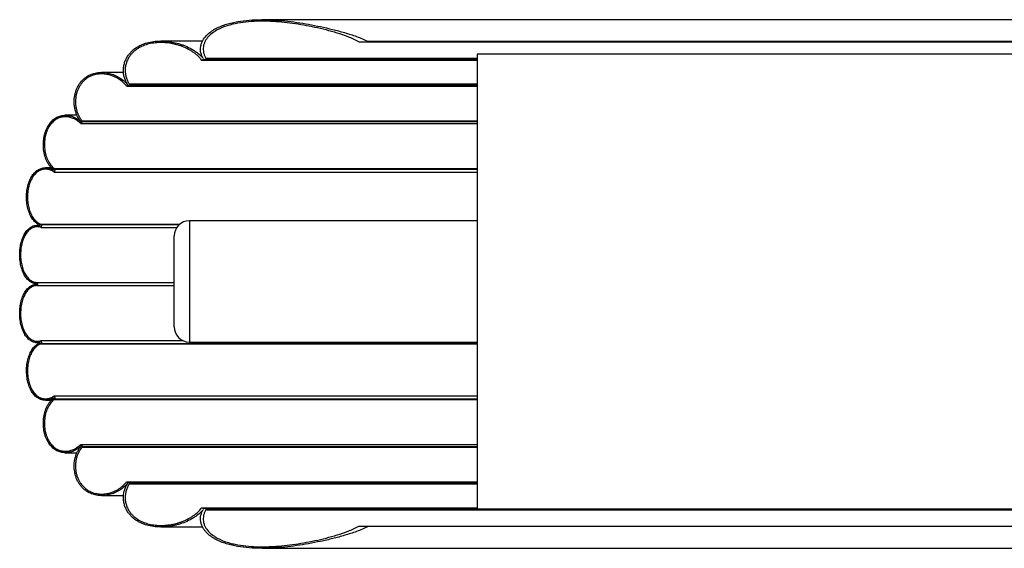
# Paper-space layout '_Inferior' of a CAD drawing. Header units: millimetres. Extents: x -380 to 270, y 462 to 636.
# Tile 1 of 2: x -380 to -55, y 462 to 636. Entities that reach past the tile are written whole.
import ezdxf

# ---------------------------------------------------------------- set-up
doc = ezdxf.new("R2010")
doc.units = ezdxf.units.MM

psp = doc.layouts.new('_Inferior')

# ---------------------------------------------------------------- linework, layer by layer
at = {"color": 7, "linetype": 'Continuous', "lineweight": 25}
for p, q in [((189.91, 636.33), (-300.15, 636.33)), ((-319.67, 629.3), (-333.54, 629.3)), ((-268.18, 629.01), (157.98, 629.01)), ((-265.1, 629.14), (-265.1, 629.01)), ((154.9, 629.14), (-265.1, 629.14)), ((-229.1, 625), (-229.1, 475)), ((120.9, 625), (-229.1, 625)), ((-320.19, 623), (-320.3, 623.28)), ((-318.46, 623.29), (-320.19, 623)), ((-320.19, 623), (-229.1, 623)), ((-318.64, 623.64), (-318.46, 623.29)), ((-318.64, 623.64), (-229.1, 623.64)), ((-318.46, 623.29), (-229.1, 623.29)), ((-345.8, 618.94), (-353.07, 618.94)), ((-344.83, 614.37), (-344.93, 614.59)), ((-343.77, 614.87), (-344.83, 614.37)), ((-344.83, 614.37), (-229.1, 614.37)), ((-343.94, 615.12), (-343.77, 614.87)), ((-343.77, 614.87), (-229.1, 614.87)), ((-361.18, 604.81), (-365.05, 604.81)), ((-360.01, 602.04), (-360.14, 602.26)), ((-359.31, 602.73), (-360.01, 602.04)), ((-360.01, 602.04), (-229.1, 602.04)), ((-359.53, 602.98), (-359.31, 602.73)), ((-359.31, 602.73), (-229.1, 602.73)), ((-369.53, 587.5), (-371.57, 587.5)), ((-368.78, 586.04), (-369.04, 586.3)), ((-368.43, 587.02), (-368.78, 586.04)), ((-368.78, 586.04), (-229.1, 586.04)), ((-368.7, 587.2), (-368.43, 587.02)), ((-368.7, 587.2), (-229.1, 587.2)), ((-368.43, 587.02), (-229.1, 587.02)), ((-373.2, 568.91), (-372.89, 568.79)), ((-372.89, 568.79), (-373.07, 567.77)), ((-372.89, 568.79), (-327.36, 568.79)), ((-229.1, 570), (-324.1, 570)), ((-373.47, 568.53), (-374.21, 568.53)), ((-373.07, 567.77), (-373.33, 567.94)), ((-373.07, 567.77), (-328.26, 567.77)), ((-329.1, 535), (-329.1, 565)), ((-374.48, 549.64), (-329.1, 549.64)), ((-374.21, 549.64), (-374.21, 548.64)), ((-374.48, 548.64), (-329.1, 548.64)), ((-373.33, 530.35), (-373.07, 530.51)), ((-373.07, 530.51), (-372.89, 529.49)), ((-373.07, 530.51), (-326.29, 530.51)), ((-324.1, 530), (-229.1, 530)), ((-374.21, 529.75), (-373.46, 529.75)), ((-372.89, 529.49), (-373.2, 529.37)), ((-372.89, 529.49), (-229.1, 529.49)), ((-371.57, 510.78), (-369.59, 510.78)), ((-369.04, 511.98), (-368.78, 512.24)), ((-368.78, 512.24), (-368.43, 511.26)), ((-368.78, 512.24), (-229.1, 512.24)), ((-368.43, 511.26), (-368.7, 511.08)), ((-368.7, 511.08), (-229.1, 511.08)), ((-368.43, 511.26), (-229.1, 511.26)), ((-360.14, 496.02), (-360.01, 496.24)), ((-360.01, 496.24), (-359.31, 495.55)), ((-360.01, 496.24), (-229.1, 496.24)), ((-359.31, 495.55), (-359.53, 495.3)), ((-359.31, 495.55), (-229.1, 495.55)), ((-365.05, 493.47), (-361.14, 493.47)), ((-344.93, 483.69), (-344.83, 483.91)), ((-344.83, 483.91), (-343.77, 483.41)), ((-344.83, 483.91), (-229.1, 483.91)), ((-343.77, 483.41), (-343.94, 483.16)), ((-343.77, 483.41), (-229.1, 483.41)), ((-353.07, 479.34), (-345.81, 479.34)), ((-320.3, 475), (-320.19, 475.28)), ((-320.19, 475.28), (-318.46, 474.99)), ((-320.19, 475.28), (-229.1, 475.28)), ((-318.46, 474.99), (-318.64, 474.64)), ((-318.64, 474.64), (208.45, 474.64)), ((-318.46, 474.99), (208.26, 474.99)), ((-229.1, 475), (120.9, 475)), ((-333.52, 468.98), (-319.7, 468.98)), ((-268.18, 469.27), (157.98, 469.27)), ((-265.1, 469.27), (-265.1, 469.14)), ((154.9, 469.14), (-265.1, 469.14)), ((-300.1, 461.95), (189.96, 461.95))]:
    psp.add_line(p, q, dxfattribs=at)
at = {"color": 8, "linetype": 'Continuous', "lineweight": 25}
for p, q in [((-343.94, 615.12), (-229.1, 615.12)), ((-359.53, 602.98), (-229.1, 602.98)), ((-373.2, 568.91), (-327.21, 568.91)), ((-324.1, 570), (-324.1, 530)), ((-373.2, 529.37), (-229.1, 529.37)), ((-359.53, 495.3), (-229.1, 495.3)), ((-343.94, 483.16), (-229.1, 483.16))]:
    psp.add_line(p, q, dxfattribs=at)
at = {"color": 7, "linetype": 'Continuous', "lineweight": 25}
for centre, start, end in [((-324.1, 565), 90, 180), ((-324.1, 535), 180, 270)]:
    psp.add_arc(centre, 5, start, end, dxfattribs=at)
for points, knots in [([(-319.49, 623.48), (-319.67, 623.77), (-319.83, 624.08), (-320.03, 624.55), (-320.09, 624.72), (-320.2, 625.05), (-320.24, 625.22), (-320.36, 625.74), (-320.41, 626.09), (-320.43, 626.79), (-320.41, 627.15), (-320.3, 627.85), (-320.21, 628.19), (-319.98, 628.85), (-319.83, 629.17), (-319.35, 630.06), (-318.93, 630.61), (-318.03, 631.57), (-317.54, 631.99), (-316.75, 632.57), (-316.48, 632.75), (-315.94, 633.09), (-315.66, 633.25), (-314.25, 634), (-313.07, 634.47), (-311.24, 635.03), (-310.63, 635.2), (-309.39, 635.48), (-308.76, 635.61), (-306.88, 635.93), (-305.61, 636.08), (-303.05, 636.27), (-301.76, 636.32), (-299.81, 636.33), (-299.15, 636.32), (-297.84, 636.29), (-297.19, 636.26), (-293.91, 636.09), (-291.29, 635.82), (-286.04, 635.07), (-283.41, 634.6), (-279.45, 633.76), (-278.13, 633.46), (-275.49, 632.8), (-274.17, 632.45), (-271.52, 631.67), (-270.21, 631.26), (-268.26, 630.55), (-267.62, 630.31), (-266.34, 629.77), (-265.71, 629.48), (-265.1, 629.14)], [0, 0, 0, 0, 0.015625, 0.015625, 0.023437, 0.023437, 0.03125, 0.03125, 0.046875, 0.046875, 0.0625, 0.0625, 0.078125, 0.078125, 0.09375, 0.09375, 0.125, 0.125, 0.15625, 0.15625, 0.171875, 0.171875, 0.1875, 0.1875, 0.25, 0.25, 0.28125, 0.28125, 0.3125, 0.3125, 0.375, 0.375, 0.4375, 0.4375, 0.46875, 0.46875, 0.5, 0.5, 0.625, 0.625, 0.75, 0.75, 0.8125, 0.8125, 0.875, 0.875, 0.9375, 0.9375, 0.96875, 0.96875, 1, 1, 1, 1]), ([(-268.18, 629.01), (-268.73, 629.36), (-269.31, 629.65), (-270.48, 630.19), (-271.07, 630.44), (-272.87, 631.14), (-274.08, 631.54), (-276.53, 632.29), (-277.76, 632.63), (-280.22, 633.25), (-281.45, 633.54), (-285.13, 634.32), (-287.58, 634.75), (-292.45, 635.42), (-294.89, 635.65), (-298.52, 635.82), (-299.74, 635.84), (-302.16, 635.81), (-303.37, 635.75), (-305.77, 635.54), (-306.96, 635.39), (-309.32, 634.96), (-310.48, 634.69), (-312.74, 633.96), (-313.83, 633.52), (-315.4, 632.66), (-315.92, 632.34), (-316.89, 631.62), (-317.34, 631.22), (-318.18, 630.31), (-318.56, 629.8), (-319.01, 628.95), (-319.14, 628.65), (-319.35, 628.04), (-319.43, 627.72), (-319.53, 627.07), (-319.55, 626.73), (-319.52, 626.07), (-319.47, 625.75), (-319.36, 625.26), (-319.31, 625.1), (-319.21, 624.79), (-319.15, 624.64), (-318.96, 624.2), (-318.81, 623.91), (-318.64, 623.64)], [0, 0, 0, 0, 0.03125, 0.03125, 0.0625, 0.0625, 0.125, 0.125, 0.1875, 0.1875, 0.25, 0.25, 0.375, 0.375, 0.5, 0.5, 0.5625, 0.5625, 0.625, 0.625, 0.6875, 0.6875, 0.75, 0.75, 0.8125, 0.8125, 0.84375, 0.84375, 0.875, 0.875, 0.90625, 0.90625, 0.921875, 0.921875, 0.9375, 0.9375, 0.953125, 0.953125, 0.96875, 0.96875, 0.976563, 0.976563, 0.984375, 0.984375, 1, 1, 1, 1]), ([(-344.46, 614.88), (-344.68, 615.23), (-344.89, 615.6), (-345.16, 616.18), (-345.25, 616.38), (-345.4, 616.78), (-345.47, 617), (-345.66, 617.64), (-345.75, 618.07), (-345.84, 618.74), (-345.86, 618.97), (-345.88, 619.43), (-345.88, 619.66), (-345.86, 620.34), (-345.81, 620.79), (-345.67, 621.46), (-345.62, 621.68), (-345.5, 622.11), (-345.43, 622.31), (-345.21, 622.93), (-345.03, 623.32), (-344.62, 624.07), (-344.4, 624.42), (-343.91, 625.07), (-343.66, 625.37), (-343.11, 625.94), (-342.82, 626.21), (-341.93, 626.94), (-341.3, 627.35), (-340.32, 627.86), (-339.98, 628.02), (-339.3, 628.31), (-338.96, 628.43), (-337.92, 628.77), (-337.21, 628.94), (-335.78, 629.18), (-335.05, 629.25), (-333.94, 629.3), (-333.57, 629.3), (-332.83, 629.29), (-332.46, 629.27), (-330.61, 629.13), (-329.13, 628.87), (-327.29, 628.34), (-326.92, 628.22), (-326.19, 627.96), (-325.82, 627.82), (-324.72, 627.37), (-324.01, 627.03), (-322.96, 626.43), (-322.62, 626.22), (-321.94, 625.77), (-321.6, 625.53), (-320.63, 624.74), (-320.02, 624.16), (-319.49, 623.48)], [0, 0, 0, 0, 0.03125, 0.03125, 0.046875, 0.046875, 0.0625, 0.0625, 0.09375, 0.09375, 0.109375, 0.109375, 0.125, 0.125, 0.15625, 0.15625, 0.171875, 0.171875, 0.1875, 0.1875, 0.21875, 0.21875, 0.25, 0.25, 0.28125, 0.28125, 0.3125, 0.3125, 0.375, 0.375, 0.40625, 0.40625, 0.4375, 0.4375, 0.5, 0.5, 0.5625, 0.5625, 0.59375, 0.59375, 0.625, 0.625, 0.75, 0.75, 0.78125, 0.78125, 0.8125, 0.8125, 0.875, 0.875, 0.90625, 0.90625, 0.9375, 0.9375, 1, 1, 1, 1]), ([(-320.3, 623.28), (-320.55, 623.61), (-320.82, 623.91), (-321.38, 624.47), (-321.68, 624.73), (-322.28, 625.22), (-322.59, 625.45), (-323.23, 625.88), (-323.56, 626.09), (-324.56, 626.66), (-325.23, 626.98), (-326.6, 627.55), (-327.29, 627.79), (-328.34, 628.09), (-328.69, 628.18), (-329.39, 628.35), (-329.75, 628.42), (-330.81, 628.61), (-331.51, 628.7), (-332.92, 628.8), (-333.61, 628.81), (-335, 628.75), (-335.7, 628.68), (-337.07, 628.45), (-337.74, 628.28), (-339.06, 627.86), (-339.7, 627.59), (-340.64, 627.1), (-340.95, 626.92), (-341.54, 626.52), (-341.83, 626.31), (-342.39, 625.85), (-342.67, 625.6), (-343.19, 625.06), (-343.43, 624.77), (-343.89, 624.15), (-344.11, 623.82), (-344.49, 623.12), (-344.66, 622.75), (-344.95, 621.97), (-345.06, 621.57), (-345.19, 620.94), (-345.22, 620.72), (-345.27, 620.3), (-345.29, 620.08), (-345.31, 619.44), (-345.29, 619.01), (-345.18, 618.15), (-345.09, 617.73), (-344.85, 616.93), (-344.7, 616.54), (-344.35, 615.8), (-344.16, 615.45), (-343.94, 615.12)], [0, 0, 0, 0, 0.03125, 0.03125, 0.0625, 0.0625, 0.09375, 0.09375, 0.125, 0.125, 0.1875, 0.1875, 0.25, 0.25, 0.28125, 0.28125, 0.3125, 0.3125, 0.375, 0.375, 0.4375, 0.4375, 0.5, 0.5, 0.5625, 0.5625, 0.625, 0.625, 0.65625, 0.65625, 0.6875, 0.6875, 0.71875, 0.71875, 0.75, 0.75, 0.78125, 0.78125, 0.8125, 0.8125, 0.84375, 0.84375, 0.859375, 0.859375, 0.875, 0.875, 0.90625, 0.90625, 0.9375, 0.9375, 0.96875, 0.96875, 1, 1, 1, 1]), ([(-359.86, 602.64), (-360.28, 603.15), (-360.66, 603.72), (-361.14, 604.67), (-361.29, 605.01), (-361.56, 605.71), (-361.67, 606.06), (-361.87, 606.81), (-361.95, 607.19), (-362.03, 607.78), (-362.06, 607.98), (-362.1, 608.38), (-362.11, 608.58), (-362.13, 609.18), (-362.13, 609.58), (-362.08, 610.38), (-362.03, 610.78), (-361.89, 611.56), (-361.81, 611.94), (-361.59, 612.68), (-361.47, 613.04), (-361.19, 613.73), (-361.03, 614.05), (-360.69, 614.67), (-360.51, 614.97), (-359.92, 615.8), (-359.5, 616.28), (-358.58, 617.13), (-358.08, 617.48), (-357.06, 618.07), (-356.54, 618.31), (-355.72, 618.57), (-355.45, 618.65), (-354.89, 618.78), (-354.61, 618.83), (-353.77, 618.94), (-353.2, 618.96), (-352.06, 618.91), (-351.49, 618.84), (-350.63, 618.66), (-350.34, 618.58), (-349.76, 618.41), (-349.48, 618.32), (-348.63, 617.99), (-348.07, 617.73), (-346.98, 617.11), (-346.45, 616.75), (-345.67, 616.12), (-345.41, 615.89), (-344.92, 615.41), (-344.68, 615.15), (-344.46, 614.88)], [0, 0, 0, 0, 0.0625, 0.0625, 0.09375, 0.09375, 0.125, 0.125, 0.15625, 0.15625, 0.171875, 0.171875, 0.1875, 0.1875, 0.21875, 0.21875, 0.25, 0.25, 0.28125, 0.28125, 0.3125, 0.3125, 0.34375, 0.34375, 0.375, 0.375, 0.4375, 0.4375, 0.5, 0.5, 0.5625, 0.5625, 0.59375, 0.59375, 0.625, 0.625, 0.6875, 0.6875, 0.75, 0.75, 0.78125, 0.78125, 0.8125, 0.8125, 0.875, 0.875, 0.9375, 0.9375, 0.96875, 0.96875, 1, 1, 1, 1]), ([(-344.93, 614.59), (-345.36, 615.11), (-345.83, 615.56), (-346.79, 616.35), (-347.3, 616.7), (-348.35, 617.3), (-348.88, 617.55), (-349.95, 617.96), (-350.49, 618.11), (-351.3, 618.28), (-351.57, 618.33), (-352.12, 618.4), (-352.4, 618.42), (-353.21, 618.46), (-353.75, 618.44), (-354.81, 618.3), (-355.33, 618.18), (-356.36, 617.84), (-356.87, 617.62), (-357.83, 617.06), (-358.3, 616.73), (-358.96, 616.13), (-359.17, 615.91), (-359.58, 615.45), (-359.77, 615.2), (-360.14, 614.68), (-360.32, 614.41), (-360.64, 613.82), (-360.79, 613.5), (-361.06, 612.86), (-361.18, 612.52), (-361.38, 611.83), (-361.47, 611.46), (-361.67, 610.35), (-361.72, 609.6), (-361.66, 608.06), (-361.55, 607.31), (-361.27, 606.24), (-361.16, 605.9), (-360.9, 605.24), (-360.76, 604.92), (-360.45, 604.31), (-360.28, 604.02), (-359.92, 603.48), (-359.73, 603.22), (-359.53, 602.98)], [0, 0, 0, 0, 0.0625, 0.0625, 0.125, 0.125, 0.1875, 0.1875, 0.25, 0.25, 0.28125, 0.28125, 0.3125, 0.3125, 0.375, 0.375, 0.4375, 0.4375, 0.5, 0.5, 0.5625, 0.5625, 0.59375, 0.59375, 0.625, 0.625, 0.65625, 0.65625, 0.6875, 0.6875, 0.71875, 0.71875, 0.75, 0.75, 0.8125, 0.8125, 0.875, 0.875, 0.90625, 0.90625, 0.9375, 0.9375, 0.96875, 0.96875, 1, 1, 1, 1]), ([(-368.89, 586.77), (-369.31, 587.09), (-369.69, 587.48), (-370.23, 588.15), (-370.4, 588.39), (-370.73, 588.9), (-370.88, 589.17), (-371.32, 590.03), (-371.56, 590.65), (-371.97, 592.01), (-372.11, 592.72), (-372.24, 593.83), (-372.27, 594.21), (-372.3, 594.97), (-372.3, 595.35), (-372.27, 596.1), (-372.24, 596.47), (-372.14, 597.22), (-372.08, 597.59), (-371.93, 598.3), (-371.84, 598.64), (-371.64, 599.31), (-371.52, 599.64), (-371.14, 600.58), (-370.85, 601.14), (-370.35, 601.9), (-370.18, 602.14), (-369.81, 602.58), (-369.63, 602.79), (-369.04, 603.36), (-368.63, 603.68), (-367.77, 604.2), (-367.32, 604.4), (-366.64, 604.61), (-366.4, 604.67), (-365.94, 604.75), (-365.7, 604.78), (-364.99, 604.83), (-364.52, 604.81), (-363.8, 604.69), (-363.55, 604.64), (-363.07, 604.51), (-362.83, 604.43), (-362.12, 604.17), (-361.66, 603.94), (-360.74, 603.37), (-360.29, 603.04), (-359.86, 602.64)], [0, 0, 0, 0, 0.0625, 0.0625, 0.09375, 0.09375, 0.125, 0.125, 0.1875, 0.1875, 0.25, 0.25, 0.28125, 0.28125, 0.3125, 0.3125, 0.34375, 0.34375, 0.375, 0.375, 0.40625, 0.40625, 0.4375, 0.4375, 0.5, 0.5, 0.53125, 0.53125, 0.5625, 0.5625, 0.625, 0.625, 0.6875, 0.6875, 0.71875, 0.71875, 0.75, 0.75, 0.8125, 0.8125, 0.84375, 0.84375, 0.875, 0.875, 0.9375, 0.9375, 1, 1, 1, 1]), ([(-360.14, 602.26), (-360.55, 602.63), (-360.97, 602.95), (-361.84, 603.48), (-362.29, 603.7), (-362.97, 603.96), (-363.19, 604.03), (-363.65, 604.15), (-363.87, 604.2), (-364.55, 604.31), (-365, 604.33), (-365.68, 604.28), (-365.9, 604.25), (-366.35, 604.17), (-366.56, 604.12), (-367.21, 603.92), (-367.63, 603.73), (-368.24, 603.37), (-368.44, 603.23), (-368.83, 602.93), (-369.02, 602.76), (-369.58, 602.22), (-369.92, 601.81), (-370.4, 601.09), (-370.55, 600.84), (-370.83, 600.3), (-370.96, 600.02), (-371.2, 599.44), (-371.31, 599.13), (-371.51, 598.5), (-371.59, 598.16), (-371.81, 597.15), (-371.9, 596.46), (-371.95, 595.37), (-371.96, 595.01), (-371.93, 594.29), (-371.9, 593.93), (-371.82, 593.23), (-371.77, 592.88), (-371.63, 592.19), (-371.54, 591.86), (-371.26, 590.91), (-371.02, 590.3), (-370.61, 589.49), (-370.46, 589.23), (-370.15, 588.75), (-369.98, 588.52), (-369.47, 587.87), (-369.1, 587.51), (-368.7, 587.2)], [0, 0, 0, 0, 0.0625, 0.0625, 0.125, 0.125, 0.15625, 0.15625, 0.1875, 0.1875, 0.25, 0.25, 0.28125, 0.28125, 0.3125, 0.3125, 0.375, 0.375, 0.40625, 0.40625, 0.4375, 0.4375, 0.5, 0.5, 0.53125, 0.53125, 0.5625, 0.5625, 0.59375, 0.59375, 0.625, 0.625, 0.6875, 0.6875, 0.71875, 0.71875, 0.75, 0.75, 0.78125, 0.78125, 0.8125, 0.8125, 0.875, 0.875, 0.90625, 0.90625, 0.9375, 0.9375, 1, 1, 1, 1]), ([(-373.29, 568.43), (-373.69, 568.59), (-374.07, 568.8), (-374.62, 569.21), (-374.8, 569.37), (-375.15, 569.7), (-375.33, 569.88), (-375.82, 570.48), (-376.13, 570.93), (-376.54, 571.7), (-376.67, 571.97), (-376.92, 572.54), (-377.03, 572.83), (-377.33, 573.75), (-377.5, 574.4), (-377.68, 575.45), (-377.73, 575.81), (-377.8, 576.52), (-377.83, 576.88), (-377.85, 577.61), (-377.85, 577.97), (-377.83, 578.71), (-377.8, 579.08), (-377.73, 579.79), (-377.68, 580.14), (-377.56, 580.84), (-377.49, 581.18), (-377.24, 582.17), (-377.04, 582.79), (-376.67, 583.64), (-376.54, 583.91), (-376.26, 584.42), (-376.12, 584.67), (-375.66, 585.35), (-375.32, 585.74), (-374.62, 586.41), (-374.25, 586.69), (-373.67, 587.01), (-373.47, 587.1), (-373.07, 587.26), (-372.87, 587.32), (-372.26, 587.47), (-371.84, 587.51), (-370.99, 587.49), (-370.57, 587.42), (-369.73, 587.17), (-369.31, 587), (-368.89, 586.77)], [0, 0, 0, 0, 0.0625, 0.0625, 0.09375, 0.09375, 0.125, 0.125, 0.1875, 0.1875, 0.21875, 0.21875, 0.25, 0.25, 0.3125, 0.3125, 0.34375, 0.34375, 0.375, 0.375, 0.40625, 0.40625, 0.4375, 0.4375, 0.46875, 0.46875, 0.5, 0.5, 0.5625, 0.5625, 0.59375, 0.59375, 0.625, 0.625, 0.6875, 0.6875, 0.75, 0.75, 0.78125, 0.78125, 0.8125, 0.8125, 0.875, 0.875, 0.9375, 0.9375, 1, 1, 1, 1]), ([(-369.04, 586.3), (-369.43, 586.52), (-369.83, 586.69), (-370.62, 586.92), (-371.02, 586.99), (-371.62, 587.01), (-371.82, 587), (-372.21, 586.96), (-372.41, 586.93), (-372.99, 586.79), (-373.36, 586.64), (-374.1, 586.24), (-374.45, 585.98), (-375.12, 585.35), (-375.44, 584.98), (-375.88, 584.34), (-376.02, 584.11), (-376.28, 583.63), (-376.41, 583.37), (-376.75, 582.58), (-376.95, 582), (-377.28, 580.74), (-377.39, 580.09), (-377.5, 579.08), (-377.53, 578.73), (-377.55, 578.03), (-377.55, 577.68), (-377.53, 576.99), (-377.51, 576.65), (-377.44, 575.96), (-377.4, 575.62), (-377.23, 574.63), (-377.07, 574), (-376.78, 573.12), (-376.67, 572.83), (-376.44, 572.3), (-376.31, 572.04), (-376.05, 571.55), (-375.91, 571.32), (-375.62, 570.88), (-375.47, 570.68), (-375, 570.12), (-374.66, 569.8), (-373.95, 569.27), (-373.58, 569.06), (-373.2, 568.91)], [0, 0, 0, 0, 0.0625, 0.0625, 0.125, 0.125, 0.15625, 0.15625, 0.1875, 0.1875, 0.25, 0.25, 0.3125, 0.3125, 0.375, 0.375, 0.40625, 0.40625, 0.4375, 0.4375, 0.5, 0.5, 0.5625, 0.5625, 0.59375, 0.59375, 0.625, 0.625, 0.65625, 0.65625, 0.6875, 0.6875, 0.75, 0.75, 0.78125, 0.78125, 0.8125, 0.8125, 0.84375, 0.84375, 0.875, 0.875, 0.9375, 0.9375, 1, 1, 1, 1]), ([(-374.49, 549.14), (-374.89, 549.17), (-375.27, 549.25), (-376.01, 549.52), (-376.37, 549.72), (-376.9, 550.1), (-377.07, 550.24), (-377.4, 550.55), (-377.57, 550.72), (-378.04, 551.28), (-378.33, 551.7), (-378.86, 552.68), (-379.1, 553.21), (-379.4, 554.08), (-379.49, 554.38), (-379.66, 555.01), (-379.74, 555.34), (-379.93, 556.34), (-380.02, 557.03), (-380.09, 558.1), (-380.1, 558.46), (-380.1, 559.18), (-380.09, 559.53), (-380.04, 560.24), (-380.01, 560.59), (-379.92, 561.29), (-379.87, 561.63), (-379.68, 562.63), (-379.51, 563.26), (-379.1, 564.45), (-378.86, 564.98), (-378.46, 565.71), (-378.32, 565.94), (-378.03, 566.37), (-377.88, 566.57), (-377.41, 567.13), (-377.07, 567.44), (-376.37, 567.95), (-376, 568.14), (-375.44, 568.35), (-375.25, 568.4), (-374.87, 568.48), (-374.67, 568.51), (-374.08, 568.55), (-373.68, 568.52), (-373.29, 568.43)], [0, 0, 0, 0, 0.0625, 0.0625, 0.125, 0.125, 0.15625, 0.15625, 0.1875, 0.1875, 0.25, 0.25, 0.3125, 0.3125, 0.34375, 0.34375, 0.375, 0.375, 0.4375, 0.4375, 0.46875, 0.46875, 0.5, 0.5, 0.53125, 0.53125, 0.5625, 0.5625, 0.625, 0.625, 0.6875, 0.6875, 0.71875, 0.71875, 0.75, 0.75, 0.8125, 0.8125, 0.875, 0.875, 0.90625, 0.90625, 0.9375, 0.9375, 1, 1, 1, 1]), ([(-373.33, 567.94), (-373.71, 568.02), (-374.08, 568.05), (-374.82, 568), (-375.18, 567.93), (-375.72, 567.73), (-375.89, 567.66), (-376.24, 567.47), (-376.41, 567.37), (-376.91, 567.01), (-377.22, 566.72), (-377.82, 566.03), (-378.11, 565.62), (-378.61, 564.71), (-378.84, 564.21), (-379.24, 563.09), (-379.4, 562.5), (-379.59, 561.56), (-379.64, 561.24), (-379.73, 560.58), (-379.76, 560.24), (-379.83, 559.24), (-379.83, 558.56), (-379.75, 557.2), (-379.67, 556.54), (-379.49, 555.59), (-379.42, 555.28), (-379.26, 554.67), (-379.17, 554.38), (-378.98, 553.83), (-378.87, 553.56), (-378.65, 553.04), (-378.53, 552.8), (-378.15, 552.1), (-377.87, 551.7), (-377.42, 551.16), (-377.26, 551), (-376.95, 550.7), (-376.78, 550.56), (-376.29, 550.2), (-375.94, 550.01), (-375.22, 549.74), (-374.85, 549.67), (-374.48, 549.64)], [0, 0, 0, 0, 0.0625, 0.0625, 0.125, 0.125, 0.15625, 0.15625, 0.1875, 0.1875, 0.25, 0.25, 0.3125, 0.3125, 0.375, 0.375, 0.4375, 0.4375, 0.46875, 0.46875, 0.5, 0.5, 0.5625, 0.5625, 0.625, 0.625, 0.65625, 0.65625, 0.6875, 0.6875, 0.71875, 0.71875, 0.75, 0.75, 0.8125, 0.8125, 0.84375, 0.84375, 0.875, 0.875, 0.9375, 0.9375, 1, 1, 1, 1]), ([(-373.29, 529.85), (-373.68, 529.76), (-374.08, 529.73), (-374.85, 529.78), (-375.23, 529.86), (-375.79, 530.06), (-375.98, 530.14), (-376.35, 530.34), (-376.53, 530.45), (-377.05, 530.82), (-377.38, 531.13), (-378.01, 531.86), (-378.31, 532.29), (-378.84, 533.25), (-379.08, 533.78), (-379.39, 534.66), (-379.48, 534.97), (-379.65, 535.59), (-379.73, 535.91), (-379.86, 536.57), (-379.91, 536.91), (-380, 537.6), (-380.04, 537.96), (-380.11, 539.02), (-380.11, 539.73), (-380.03, 541.17), (-379.94, 541.86), (-379.75, 542.87), (-379.68, 543.2), (-379.51, 543.83), (-379.42, 544.14), (-379.22, 544.73), (-379.11, 545.01), (-378.87, 545.55), (-378.75, 545.81), (-378.35, 546.54), (-378.06, 546.97), (-377.59, 547.53), (-377.42, 547.71), (-377.09, 548.02), (-376.92, 548.17), (-376.4, 548.55), (-376.03, 548.75), (-375.27, 549.03), (-374.89, 549.11), (-374.49, 549.14)], [0, 0, 0, 0, 0.0625, 0.0625, 0.125, 0.125, 0.15625, 0.15625, 0.1875, 0.1875, 0.25, 0.25, 0.3125, 0.3125, 0.375, 0.375, 0.40625, 0.40625, 0.4375, 0.4375, 0.46875, 0.46875, 0.5, 0.5, 0.5625, 0.5625, 0.625, 0.625, 0.65625, 0.65625, 0.6875, 0.6875, 0.71875, 0.71875, 0.75, 0.75, 0.8125, 0.8125, 0.84375, 0.84375, 0.875, 0.875, 0.9375, 0.9375, 1, 1, 1, 1]), ([(-374.48, 548.64), (-374.85, 548.62), (-375.22, 548.54), (-375.92, 548.28), (-376.26, 548.09), (-376.76, 547.73), (-376.93, 547.6), (-377.25, 547.3), (-377.4, 547.14), (-377.85, 546.62), (-378.12, 546.21), (-378.64, 545.29), (-378.86, 544.78), (-379.15, 543.95), (-379.24, 543.67), (-379.4, 543.07), (-379.47, 542.76), (-379.66, 541.81), (-379.74, 541.16), (-379.81, 540.15), (-379.82, 539.8), (-379.82, 539.12), (-379.81, 538.79), (-379.77, 538.11), (-379.73, 537.78), (-379.65, 537.12), (-379.6, 536.79), (-379.41, 535.84), (-379.26, 535.25), (-378.86, 534.12), (-378.64, 533.61), (-378.26, 532.93), (-378.12, 532.71), (-377.84, 532.3), (-377.7, 532.11), (-377.25, 531.58), (-376.93, 531.29), (-376.26, 530.8), (-375.91, 530.62), (-375.38, 530.42), (-375.2, 530.37), (-374.83, 530.29), (-374.65, 530.27), (-374.09, 530.23), (-373.71, 530.26), (-373.33, 530.35)], [0, 0, 0, 0, 0.0625, 0.0625, 0.125, 0.125, 0.15625, 0.15625, 0.1875, 0.1875, 0.25, 0.25, 0.3125, 0.3125, 0.34375, 0.34375, 0.375, 0.375, 0.4375, 0.4375, 0.46875, 0.46875, 0.5, 0.5, 0.53125, 0.53125, 0.5625, 0.5625, 0.625, 0.625, 0.6875, 0.6875, 0.71875, 0.71875, 0.75, 0.75, 0.8125, 0.8125, 0.875, 0.875, 0.90625, 0.90625, 0.9375, 0.9375, 1, 1, 1, 1]), ([(-368.89, 511.51), (-369.31, 511.28), (-369.73, 511.11), (-370.57, 510.86), (-370.99, 510.79), (-371.62, 510.77), (-371.83, 510.78), (-372.25, 510.82), (-372.45, 510.86), (-373.06, 511), (-373.46, 511.15), (-374.23, 511.58), (-374.6, 511.85), (-375.31, 512.52), (-375.64, 512.91), (-376.1, 513.58), (-376.25, 513.83), (-376.52, 514.34), (-376.65, 514.6), (-377.02, 515.44), (-377.22, 516.05), (-377.56, 517.38), (-377.68, 518.06), (-377.8, 519.13), (-377.82, 519.5), (-377.85, 520.24), (-377.85, 520.6), (-377.83, 521.33), (-377.81, 521.69), (-377.74, 522.41), (-377.69, 522.77), (-377.51, 523.82), (-377.35, 524.48), (-377.04, 525.41), (-376.93, 525.71), (-376.69, 526.28), (-376.56, 526.55), (-376.28, 527.07), (-376.14, 527.31), (-375.83, 527.77), (-375.67, 527.98), (-375.18, 528.58), (-374.82, 528.92), (-374.08, 529.47), (-373.69, 529.69), (-373.29, 529.85)], [0, 0, 0, 0, 0.0625, 0.0625, 0.125, 0.125, 0.15625, 0.15625, 0.1875, 0.1875, 0.25, 0.25, 0.3125, 0.3125, 0.375, 0.375, 0.40625, 0.40625, 0.4375, 0.4375, 0.5, 0.5, 0.5625, 0.5625, 0.59375, 0.59375, 0.625, 0.625, 0.65625, 0.65625, 0.6875, 0.6875, 0.75, 0.75, 0.78125, 0.78125, 0.8125, 0.8125, 0.84375, 0.84375, 0.875, 0.875, 0.9375, 0.9375, 1, 1, 1, 1]), ([(-373.2, 529.37), (-373.58, 529.22), (-373.95, 529.01), (-374.47, 528.62), (-374.64, 528.48), (-374.98, 528.16), (-375.14, 527.99), (-375.61, 527.42), (-375.9, 527), (-376.43, 526.03), (-376.67, 525.48), (-377.06, 524.33), (-377.21, 523.71), (-377.39, 522.71), (-377.44, 522.38), (-377.51, 521.7), (-377.53, 521.36), (-377.55, 520.67), (-377.55, 520.32), (-377.53, 519.62), (-377.51, 519.27), (-377.44, 518.59), (-377.39, 518.26), (-377.28, 517.6), (-377.21, 517.27), (-376.97, 516.33), (-376.77, 515.75), (-376.42, 514.94), (-376.3, 514.68), (-376.03, 514.2), (-375.9, 513.97), (-375.46, 513.33), (-375.14, 512.95), (-374.47, 512.31), (-374.12, 512.05), (-373.56, 511.75), (-373.38, 511.66), (-373, 511.51), (-372.8, 511.45), (-372.22, 511.31), (-371.83, 511.27), (-371.03, 511.29), (-370.63, 511.36), (-369.83, 511.59), (-369.43, 511.76), (-369.04, 511.98)], [0, 0, 0, 0, 0.0625, 0.0625, 0.09375, 0.09375, 0.125, 0.125, 0.1875, 0.1875, 0.25, 0.25, 0.3125, 0.3125, 0.34375, 0.34375, 0.375, 0.375, 0.40625, 0.40625, 0.4375, 0.4375, 0.46875, 0.46875, 0.5, 0.5, 0.5625, 0.5625, 0.59375, 0.59375, 0.625, 0.625, 0.6875, 0.6875, 0.75, 0.75, 0.78125, 0.78125, 0.8125, 0.8125, 0.875, 0.875, 0.9375, 0.9375, 1, 1, 1, 1]), ([(-359.86, 495.64), (-360.29, 495.24), (-360.74, 494.91), (-361.66, 494.34), (-362.13, 494.11), (-362.84, 493.84), (-363.08, 493.76), (-363.56, 493.64), (-363.8, 493.59), (-364.52, 493.47), (-364.99, 493.45), (-365.7, 493.5), (-365.94, 493.53), (-366.41, 493.61), (-366.64, 493.67), (-367.32, 493.88), (-367.76, 494.08), (-368.4, 494.46), (-368.61, 494.6), (-369.02, 494.92), (-369.22, 495.1), (-369.81, 495.67), (-370.17, 496.11), (-370.67, 496.86), (-370.82, 497.13), (-371.12, 497.69), (-371.26, 497.99), (-371.51, 498.61), (-371.63, 498.93), (-371.83, 499.6), (-371.92, 499.95), (-372.15, 501.01), (-372.25, 501.75), (-372.3, 502.89), (-372.3, 503.27), (-372.28, 504.03), (-372.25, 504.41), (-372.16, 505.15), (-372.1, 505.52), (-371.96, 506.24), (-371.87, 506.59), (-371.58, 507.6), (-371.32, 508.24), (-370.89, 509.09), (-370.74, 509.36), (-370.41, 509.88), (-370.24, 510.12), (-369.69, 510.8), (-369.31, 511.19), (-368.89, 511.51)], [0, 0, 0, 0, 0.0625, 0.0625, 0.125, 0.125, 0.15625, 0.15625, 0.1875, 0.1875, 0.25, 0.25, 0.28125, 0.28125, 0.3125, 0.3125, 0.375, 0.375, 0.40625, 0.40625, 0.4375, 0.4375, 0.5, 0.5, 0.53125, 0.53125, 0.5625, 0.5625, 0.59375, 0.59375, 0.625, 0.625, 0.6875, 0.6875, 0.71875, 0.71875, 0.75, 0.75, 0.78125, 0.78125, 0.8125, 0.8125, 0.875, 0.875, 0.90625, 0.90625, 0.9375, 0.9375, 1, 1, 1, 1]), ([(-368.7, 511.08), (-369.1, 510.77), (-369.46, 510.41), (-369.97, 509.77), (-370.14, 509.55), (-370.45, 509.06), (-370.6, 508.8), (-371.01, 508), (-371.25, 507.41), (-371.63, 506.12), (-371.77, 505.44), (-371.9, 504.39), (-371.93, 504.03), (-371.96, 503.31), (-371.96, 502.95), (-371.92, 502.24), (-371.89, 501.88), (-371.81, 501.17), (-371.75, 500.82), (-371.6, 500.15), (-371.52, 499.82), (-371.32, 499.19), (-371.21, 498.88), (-370.85, 497.99), (-370.57, 497.46), (-370.1, 496.73), (-369.93, 496.51), (-369.58, 496.09), (-369.41, 495.89), (-368.85, 495.35), (-368.45, 495.05), (-367.64, 494.55), (-367.22, 494.37), (-366.56, 494.16), (-366.34, 494.11), (-365.9, 494.03), (-365.67, 494), (-365, 493.95), (-364.55, 493.97), (-363.87, 494.08), (-363.64, 494.13), (-363.18, 494.25), (-362.96, 494.32), (-362.28, 494.58), (-361.84, 494.8), (-360.98, 495.33), (-360.55, 495.65), (-360.14, 496.02)], [0, 0, 0, 0, 0.0625, 0.0625, 0.09375, 0.09375, 0.125, 0.125, 0.1875, 0.1875, 0.25, 0.25, 0.28125, 0.28125, 0.3125, 0.3125, 0.34375, 0.34375, 0.375, 0.375, 0.40625, 0.40625, 0.4375, 0.4375, 0.5, 0.5, 0.53125, 0.53125, 0.5625, 0.5625, 0.625, 0.625, 0.6875, 0.6875, 0.71875, 0.71875, 0.75, 0.75, 0.8125, 0.8125, 0.84375, 0.84375, 0.875, 0.875, 0.9375, 0.9375, 1, 1, 1, 1]), ([(-344.46, 483.4), (-344.91, 482.86), (-345.4, 482.38), (-346.43, 481.55), (-346.96, 481.18), (-348.07, 480.55), (-348.63, 480.29), (-349.76, 479.86), (-350.33, 479.69), (-351.19, 479.51), (-351.48, 479.46), (-352.05, 479.38), (-352.34, 479.36), (-353.2, 479.32), (-353.77, 479.34), (-354.88, 479.49), (-355.43, 479.61), (-356.52, 479.97), (-357.05, 480.2), (-358.07, 480.79), (-358.56, 481.14), (-359.25, 481.77), (-359.48, 482), (-359.91, 482.49), (-360.11, 482.75), (-360.5, 483.3), (-360.68, 483.59), (-361.02, 484.21), (-361.18, 484.54), (-361.46, 485.22), (-361.58, 485.57), (-361.74, 486.12), (-361.79, 486.31), (-361.88, 486.69), (-361.92, 486.89), (-362.09, 487.86), (-362.15, 488.66), (-362.09, 490.28), (-361.97, 491.07), (-361.68, 492.2), (-361.56, 492.56), (-361.3, 493.26), (-361.15, 493.59), (-360.82, 494.23), (-360.65, 494.54), (-360.27, 495.11), (-360.07, 495.38), (-359.86, 495.64)], [0, 0, 0, 0, 0.0625, 0.0625, 0.125, 0.125, 0.1875, 0.1875, 0.25, 0.25, 0.28125, 0.28125, 0.3125, 0.3125, 0.375, 0.375, 0.4375, 0.4375, 0.5, 0.5, 0.5625, 0.5625, 0.59375, 0.59375, 0.625, 0.625, 0.65625, 0.65625, 0.6875, 0.6875, 0.71875, 0.71875, 0.734375, 0.734375, 0.75, 0.75, 0.8125, 0.8125, 0.875, 0.875, 0.90625, 0.90625, 0.9375, 0.9375, 0.96875, 0.96875, 1, 1, 1, 1]), ([(-359.53, 495.3), (-359.93, 494.82), (-360.29, 494.28), (-360.75, 493.38), (-360.9, 493.06), (-361.15, 492.4), (-361.26, 492.06), (-361.45, 491.36), (-361.52, 491), (-361.61, 490.44), (-361.63, 490.25), (-361.67, 489.87), (-361.68, 489.68), (-361.7, 489.11), (-361.7, 488.73), (-361.65, 487.97), (-361.6, 487.59), (-361.48, 486.85), (-361.39, 486.49), (-361.19, 485.79), (-361.07, 485.45), (-360.8, 484.8), (-360.65, 484.49), (-360.33, 483.9), (-360.16, 483.62), (-359.6, 482.83), (-359.19, 482.37), (-358.32, 481.57), (-357.85, 481.23), (-356.88, 480.67), (-356.38, 480.45), (-355.61, 480.19), (-355.35, 480.12), (-354.83, 480), (-354.56, 479.95), (-353.76, 479.84), (-353.22, 479.82), (-352.14, 479.87), (-351.59, 479.94), (-350.49, 480.17), (-349.95, 480.32), (-348.88, 480.73), (-348.36, 480.98), (-347.58, 481.42), (-347.32, 481.58), (-346.81, 481.93), (-346.56, 482.12), (-345.83, 482.72), (-345.36, 483.17), (-344.93, 483.69)], [0, 0, 0, 0, 0.0625, 0.0625, 0.09375, 0.09375, 0.125, 0.125, 0.15625, 0.15625, 0.171875, 0.171875, 0.1875, 0.1875, 0.21875, 0.21875, 0.25, 0.25, 0.28125, 0.28125, 0.3125, 0.3125, 0.34375, 0.34375, 0.375, 0.375, 0.4375, 0.4375, 0.5, 0.5, 0.5625, 0.5625, 0.59375, 0.59375, 0.625, 0.625, 0.6875, 0.6875, 0.75, 0.75, 0.8125, 0.8125, 0.875, 0.875, 0.90625, 0.90625, 0.9375, 0.9375, 1, 1, 1, 1]), ([(-319.49, 474.8), (-319.76, 474.46), (-320.05, 474.14), (-320.64, 473.55), (-320.95, 473.28), (-321.59, 472.76), (-321.92, 472.52), (-322.6, 472.07), (-322.95, 471.85), (-324, 471.25), (-324.72, 470.91), (-326.16, 470.31), (-326.89, 470.06), (-328, 469.74), (-328.37, 469.64), (-329.12, 469.47), (-329.49, 469.39), (-330.61, 469.19), (-331.35, 469.09), (-332.83, 468.98), (-333.57, 468.97), (-335.03, 469.03), (-335.76, 469.1), (-337.21, 469.35), (-337.92, 469.51), (-339.31, 469.96), (-339.99, 470.24), (-340.98, 470.76), (-341.3, 470.95), (-341.93, 471.37), (-342.23, 471.59), (-342.82, 472.08), (-343.11, 472.34), (-343.66, 472.91), (-343.92, 473.22), (-344.4, 473.87), (-344.62, 474.22), (-345.03, 474.96), (-345.21, 475.35), (-345.51, 476.17), (-345.63, 476.6), (-345.76, 477.26), (-345.8, 477.49), (-345.85, 477.94), (-345.87, 478.16), (-345.89, 478.84), (-345.87, 479.3), (-345.75, 480.2), (-345.66, 480.64), (-345.41, 481.49), (-345.25, 481.91), (-344.89, 482.68), (-344.68, 483.05), (-344.46, 483.4)], [0, 0, 0, 0, 0.03125, 0.03125, 0.0625, 0.0625, 0.09375, 0.09375, 0.125, 0.125, 0.1875, 0.1875, 0.25, 0.25, 0.28125, 0.28125, 0.3125, 0.3125, 0.375, 0.375, 0.4375, 0.4375, 0.5, 0.5, 0.5625, 0.5625, 0.625, 0.625, 0.65625, 0.65625, 0.6875, 0.6875, 0.71875, 0.71875, 0.75, 0.75, 0.78125, 0.78125, 0.8125, 0.8125, 0.84375, 0.84375, 0.859375, 0.859375, 0.875, 0.875, 0.90625, 0.90625, 0.9375, 0.9375, 0.96875, 0.96875, 1, 1, 1, 1]), ([(-343.94, 483.16), (-344.16, 482.83), (-344.35, 482.48), (-344.61, 481.93), (-344.69, 481.74), (-344.84, 481.36), (-344.91, 481.16), (-345.09, 480.55), (-345.18, 480.14), (-345.26, 479.5), (-345.28, 479.29), (-345.3, 478.85), (-345.3, 478.63), (-345.28, 477.98), (-345.23, 477.56), (-345.11, 476.93), (-345.06, 476.72), (-344.94, 476.31), (-344.88, 476.11), (-344.66, 475.53), (-344.49, 475.16), (-344.1, 474.45), (-343.89, 474.12), (-343.43, 473.51), (-343.19, 473.22), (-342.66, 472.68), (-342.39, 472.43), (-341.55, 471.73), (-340.95, 471.35), (-340.02, 470.86), (-339.7, 470.71), (-339.05, 470.44), (-338.72, 470.32), (-337.73, 470), (-337.06, 469.83), (-335.71, 469.6), (-335.02, 469.53), (-333.97, 469.49), (-333.61, 469.48), (-332.91, 469.49), (-332.56, 469.51), (-330.81, 469.63), (-329.41, 469.88), (-327.67, 470.38), (-327.32, 470.49), (-326.62, 470.74), (-326.27, 470.87), (-325.24, 471.3), (-324.56, 471.62), (-323.57, 472.19), (-323.25, 472.39), (-322.61, 472.82), (-322.29, 473.05), (-321.37, 473.8), (-320.8, 474.35), (-320.3, 475)], [0, 0, 0, 0, 0.03125, 0.03125, 0.046875, 0.046875, 0.0625, 0.0625, 0.09375, 0.09375, 0.109375, 0.109375, 0.125, 0.125, 0.15625, 0.15625, 0.171875, 0.171875, 0.1875, 0.1875, 0.21875, 0.21875, 0.25, 0.25, 0.28125, 0.28125, 0.3125, 0.3125, 0.375, 0.375, 0.40625, 0.40625, 0.4375, 0.4375, 0.5, 0.5, 0.5625, 0.5625, 0.59375, 0.59375, 0.625, 0.625, 0.75, 0.75, 0.78125, 0.78125, 0.8125, 0.8125, 0.875, 0.875, 0.90625, 0.90625, 0.9375, 0.9375, 1, 1, 1, 1]), ([(-265.1, 469.14), (-265.71, 468.8), (-266.35, 468.51), (-267.62, 467.97), (-268.26, 467.72), (-270.21, 467.02), (-271.52, 466.61), (-274.15, 465.84), (-275.47, 465.48), (-278.12, 464.82), (-279.45, 464.52), (-283.43, 463.67), (-286.06, 463.2), (-291.32, 462.46), (-293.94, 462.19), (-297.85, 461.98), (-299.16, 461.95), (-301.76, 461.96), (-303.06, 462.01), (-305.63, 462.2), (-306.91, 462.35), (-308.8, 462.68), (-309.43, 462.81), (-310.67, 463.1), (-311.28, 463.26), (-313.09, 463.82), (-314.26, 464.28), (-315.67, 465.04), (-315.95, 465.2), (-316.49, 465.54), (-316.76, 465.72), (-317.54, 466.29), (-318.03, 466.71), (-318.7, 467.43), (-318.92, 467.68), (-319.32, 468.23), (-319.51, 468.51), (-319.83, 469.11), (-319.98, 469.43), (-320.21, 470.09), (-320.29, 470.43), (-320.41, 471.12), (-320.43, 471.48), (-320.41, 472.19), (-320.36, 472.54), (-320.25, 473.05), (-320.2, 473.23), (-320.09, 473.56), (-320.03, 473.72), (-319.83, 474.2), (-319.67, 474.51), (-319.49, 474.8)], [0, 0, 0, 0, 0.03125, 0.03125, 0.0625, 0.0625, 0.125, 0.125, 0.1875, 0.1875, 0.25, 0.25, 0.375, 0.375, 0.5, 0.5, 0.5625, 0.5625, 0.625, 0.625, 0.6875, 0.6875, 0.71875, 0.71875, 0.75, 0.75, 0.8125, 0.8125, 0.828125, 0.828125, 0.84375, 0.84375, 0.875, 0.875, 0.890625, 0.890625, 0.90625, 0.90625, 0.921875, 0.921875, 0.9375, 0.9375, 0.953125, 0.953125, 0.96875, 0.96875, 0.976563, 0.976563, 0.984375, 0.984375, 1, 1, 1, 1]), ([(-318.64, 474.64), (-318.81, 474.37), (-318.96, 474.08), (-319.15, 473.64), (-319.21, 473.49), (-319.31, 473.18), (-319.36, 473.02), (-319.47, 472.54), (-319.52, 472.22), (-319.55, 471.56), (-319.53, 471.22), (-319.43, 470.57), (-319.36, 470.25), (-319.15, 469.63), (-319.01, 469.33), (-318.57, 468.49), (-318.19, 467.98), (-317.35, 467.07), (-316.89, 466.67), (-316.16, 466.13), (-315.91, 465.95), (-315.4, 465.63), (-315.15, 465.48), (-313.84, 464.76), (-312.74, 464.32), (-311.04, 463.77), (-310.46, 463.61), (-309.31, 463.33), (-308.73, 463.21), (-306.97, 462.89), (-305.79, 462.74), (-303.41, 462.53), (-302.21, 462.48), (-300.39, 462.45), (-299.78, 462.45), (-298.56, 462.47), (-297.95, 462.49), (-294.9, 462.63), (-292.46, 462.86), (-287.57, 463.53), (-285.12, 463.96), (-281.44, 464.74), (-280.22, 465.03), (-277.76, 465.65), (-276.54, 465.99), (-274.09, 466.74), (-272.87, 467.14), (-271.07, 467.84), (-270.48, 468.09), (-269.31, 468.63), (-268.73, 468.92), (-268.18, 469.27)], [0, 0, 0, 0, 0.015625, 0.015625, 0.023437, 0.023437, 0.03125, 0.03125, 0.046875, 0.046875, 0.0625, 0.0625, 0.078125, 0.078125, 0.09375, 0.09375, 0.125, 0.125, 0.15625, 0.15625, 0.171875, 0.171875, 0.1875, 0.1875, 0.25, 0.25, 0.28125, 0.28125, 0.3125, 0.3125, 0.375, 0.375, 0.4375, 0.4375, 0.46875, 0.46875, 0.5, 0.5, 0.625, 0.625, 0.75, 0.75, 0.8125, 0.8125, 0.875, 0.875, 0.9375, 0.9375, 0.96875, 0.96875, 1, 1, 1, 1])]:
    psp.add_open_spline(points, degree=3, knots=knots, dxfattribs=at)

doc.saveas('drawing.dxf')
